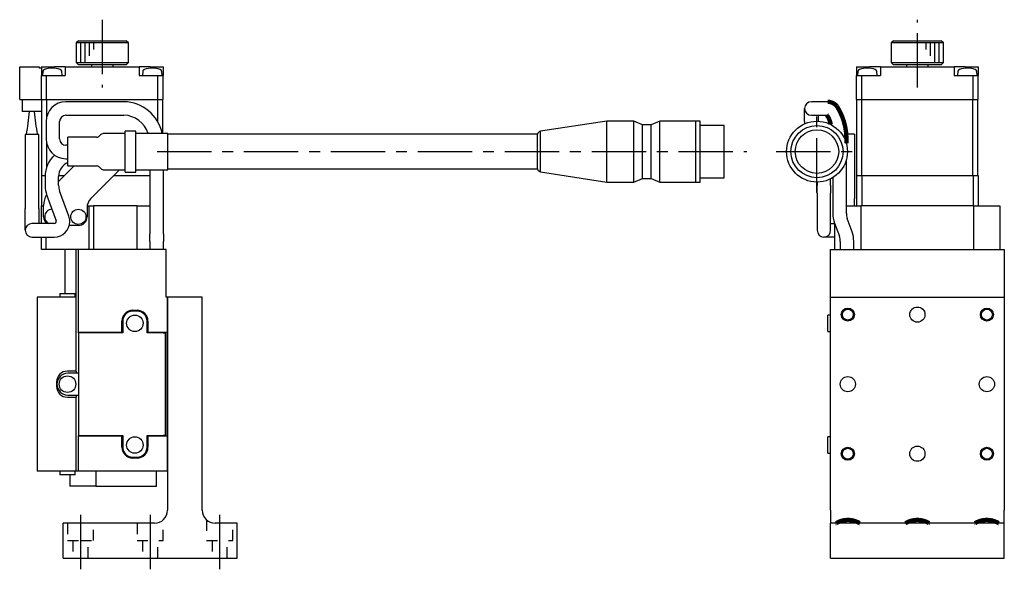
# Model space of a CAD drawing. Extents: x -79 to 410, y 10 to 495.
# Tile 2 of 2: x 171 to 398, y 194 to 321. Entities that reach past the tile are written whole.
import ezdxf

# ---------------------------------------------------------------- set-up
doc = ezdxf.new("R2010")
doc.units = 0
doc.header["$LTSCALE"] = 10
doc.linetypes.add('CENTER', pattern=[2, 1.25, -0.25, 0.25, -0.25])
doc.linetypes.add('DOT', pattern=[0.5, 0.25, -0.25])
doc.layers.add('1', color=7, linetype='CONTINUOUS')

msp = doc.modelspace()

# ---------------------------------------------------------------- linework, layer by layer
at = {"layer": '1', "color": 4, "linetype": 'CENTER'}
for p, q in [((189.998182, 321.38784), (189.998182, 305.758471)), ((377.517582, 305.758471), (377.517582, 321.38784)), ((354.417582, 281.63819), (354.417582, 300.438188)), ((202.59001, 291.038189), (338.285332, 291.038189)), ((345.017583, 291.038189), (363.817581, 291.038189)), ((184.998182, 207.466138), (184.998182, 194.252903)), ((200.998182, 207.466138), (200.998182, 194.252903)), ((216.998182, 207.466138), (216.998182, 194.252903))]:
    msp.add_line(p, q, dxfattribs=at)
at = {"layer": '1', "color": 7, "linetype": 'CONTINUOUS'}
for p, q in [((184.498182, 316.538189), (183.998182, 316.038189)), ((195.998182, 316.038189), (183.998182, 316.038189)), ((183.998182, 316.038189), (183.998182, 311.538189)), ((184.498182, 316.538189), (195.498182, 316.538189)), ((195.998182, 316.038189), (195.498182, 316.538189)), ((195.998182, 311.538189), (195.998182, 316.038189)), ((372.017582, 316.538189), (371.517582, 316.038189)), ((383.517582, 316.038189), (371.517582, 316.038189)), ((371.517582, 316.038189), (371.517582, 311.538189)), ((372.017582, 316.538189), (383.017582, 316.538189)), ((383.517582, 316.038189), (383.017582, 316.538189)), ((383.517582, 311.538189), (383.517582, 316.038189)), ((170.998182, 303.038189), (170.998182, 310.538189)), ((170.998182, 310.538189), (175.498182, 310.538189)), ((175.498182, 310.538189), (175.498182, 310.238189)), ((175.998182, 310.538189), (175.998182, 308.538189)), ((175.998182, 310.538189), (178.998182, 310.538189)), ((181.498182, 310.538189), (178.998182, 310.538189)), ((181.498182, 310.538189), (181.498182, 308.538189)), ((181.498182, 310.538189), (198.498182, 310.538189)), ((183.998182, 311.538189), (195.998182, 311.538189)), ((183.998182, 311.538189), (184.498182, 311.038189)), ((195.498182, 311.038189), (184.498182, 311.038189)), ((187.498182, 311.038189), (187.498182, 310.538189)), ((192.498182, 310.538189), (192.498182, 311.038189)), ((195.498182, 311.038189), (195.998182, 311.538189)), ((198.498182, 310.538189), (198.498182, 308.538189)), ((200.998182, 310.538189), (198.498182, 310.538189)), ((200.998182, 310.538189), (203.998182, 310.538189)), ((203.998182, 310.538189), (203.998182, 308.538189)), ((363.517582, 310.538189), (363.517582, 308.538189)), ((363.517582, 310.538189), (366.517582, 310.538189)), ((369.017582, 310.538189), (366.517582, 310.538189)), ((369.017582, 310.538189), (369.017582, 308.538189)), ((369.017582, 310.538189), (386.017582, 310.538189)), ((371.517582, 311.538189), (383.517582, 311.538189)), ((371.517582, 311.538189), (372.017582, 311.038189)), ((383.017582, 311.038189), (372.017582, 311.038189)), ((375.017582, 311.038189), (375.017582, 310.538189)), ((380.017582, 310.538189), (380.017582, 311.038189)), ((383.017582, 311.038189), (383.517582, 311.538189)), ((386.017582, 310.538189), (386.017582, 308.538189)), ((388.517582, 310.538189), (386.017582, 310.538189)), ((388.517582, 310.538189), (391.517582, 310.538189)), ((391.517582, 310.538189), (391.517582, 308.538189)), ((175.998182, 310.238189), (175.498182, 310.238189)), ((175.998182, 303.038189), (175.998182, 308.538189)), ((175.998182, 308.538189), (177.198182, 308.538189)), ((176.334383, 309.523468), (176.248182, 308.538189)), ((177.198182, 303.038189), (177.198182, 308.538189)), ((177.198182, 308.538189), (181.498182, 308.538189)), ((180.748182, 308.538189), (180.661981, 309.523468)), ((198.498182, 308.538189), (202.798182, 308.538189)), ((199.334383, 309.523468), (199.248182, 308.538189)), ((202.798182, 303.038189), (202.798182, 308.538189)), ((202.798182, 308.538189), (203.998182, 308.538189)), ((203.748182, 308.538189), (203.661981, 309.523468)), ((203.998182, 303.038189), (203.998182, 308.538189)), ((363.517582, 303.038189), (363.517582, 308.538189)), ((363.517582, 308.538189), (364.717582, 308.538189)), ((363.853783, 309.523468), (363.767582, 308.538189)), ((364.717582, 303.038189), (364.717582, 308.538189)), ((364.717582, 308.538189), (369.017582, 308.538189)), ((368.267582, 308.538189), (368.181381, 309.523468)), ((386.017582, 308.538189), (390.317582, 308.538189)), ((386.853783, 309.523468), (386.767582, 308.538189)), ((390.317582, 303.038189), (390.317582, 308.538189)), ((390.317582, 308.538189), (391.517582, 308.538189)), ((391.267582, 308.538189), (391.181381, 309.523468)), ((391.517582, 303.038189), (391.517582, 308.538189)), ((170.998182, 303.038189), (175.998182, 303.038189)), ((171.598182, 303.038189), (171.598182, 300.238189)), ((175.998182, 303.038189), (177.198182, 303.038189)), ((175.998182, 303.038189), (175.998182, 300.238189)), ((176.098182, 285.538189), (176.098182, 303.038189)), ((177.198182, 303.038189), (202.798182, 303.038189)), ((177.239603, 299.095917), (177.239603, 303.038189)), ((183.233406, 302.504166), (181.644022, 302.504166)), ((185.969567, 302.504166), (183.233406, 302.504166)), ((194.980641, 302.504166), (185.969567, 302.504166)), ((202.75676, 297.862834), (202.75676, 303.038189)), ((202.798182, 303.038189), (203.998182, 303.038189)), ((203.898182, 295.238189), (203.898182, 303.038189)), ((353.609577, 302.504166), (353.127118, 302.504166)), ((356.88934, 302.504166), (353.609577, 302.504166)), ((363.517582, 303.038189), (364.717582, 303.038189)), ((363.617582, 285.538189), (363.617582, 303.038189)), ((364.717582, 303.038189), (390.317582, 303.038189)), ((364.759004, 285.538189), (364.759004, 303.038189)), ((390.276161, 285.538189), (390.276161, 303.038189)), ((390.317582, 303.038189), (391.517582, 303.038189)), ((391.417582, 285.538189), (391.417582, 303.038189)), ((175.998182, 300.238189), (171.598182, 300.238189)), ((181.644022, 299.404166), (183.233406, 299.404166)), ((183.233406, 299.404166), (185.969567, 299.404166)), ((185.969567, 299.404166), (194.980641, 299.404166)), ((351.577118, 297.954166), (351.577118, 300.954166)), ((353.127118, 299.404166), (353.609577, 299.404166)), ((353.609577, 299.404166), (356.701198, 299.404166)), ((354.677118, 299.404166), (354.677118, 298.033375)), ((177.094022, 297.954166), (177.094022, 293.954166)), ((180.194022, 293.954166), (180.194022, 297.954166)), ((306.083968, 298.038188), (290.849985, 295.722514)), ((306.083968, 284.03819), (306.083968, 298.038188)), ((312.276967, 298.038188), (306.083968, 298.038188)), ((312.276967, 284.03819), (312.276967, 298.038188)), ((314.276967, 297.188189), (312.276967, 298.038188)), ((314.276967, 284.888189), (314.276967, 297.188189)), ((316.276967, 297.188189), (314.276967, 297.188189)), ((318.276967, 298.038188), (316.276967, 297.188189)), ((316.276967, 284.888189), (316.276967, 297.188189)), ((318.276967, 284.03819), (318.276967, 298.038188)), ((326.533967, 298.038188), (318.276967, 298.038188)), ((326.533967, 284.03819), (326.533967, 298.038188)), ((326.583967, 297.988188), (326.533967, 298.038188)), ((326.583967, 284.03819), (326.583967, 298.038188)), ((327.583969, 298.038188), (326.583967, 298.038188)), ((327.583969, 284.03819), (327.583969, 298.038188)), ((333.08397, 297.038187), (327.583969, 297.038187)), ((333.08397, 285.038191), (333.08397, 297.038187)), ((351.577118, 297.954166), (351.577118, 297.435981)), ((175.373182, 294.938189), (172.273182, 294.938189)), ((172.273182, 294.938189), (172.273182, 277.938189)), ((175.373182, 277.938189), (175.373182, 294.938189)), ((189.691075, 294.945296), (189.376861, 294.631082)), ((195.248182, 295.238189), (190.398182, 295.238189)), ((195.248182, 286.338189), (195.248182, 295.738189)), ((197.748182, 295.738189), (195.248182, 295.738189)), ((197.748182, 286.338189), (197.748182, 295.738189)), ((205.083968, 295.238189), (197.748182, 295.238189)), ((205.083968, 286.838189), (205.083968, 295.238189)), ((290.126312, 295.038189), (205.083968, 295.038189)), ((290.126312, 287.038189), (290.126312, 295.038189)), ((290.849985, 286.353863), (290.849985, 295.722514)), ((363.017582, 295.038189), (361.086257, 295.038189)), ((363.017582, 295.038189), (363.017582, 288.209762)), ((177.239603, 287.552158), (177.239603, 292.812416)), ((182.083968, 292.504166), (181.644022, 292.504166)), ((182.083968, 287.738189), (182.083968, 294.338189)), ((188.669755, 294.338189), (182.083968, 294.338189)), ((361.175501, 292.86316), (361.175501, 292.954166)), ((179.95298, 284.149842), (183.541327, 287.738189)), ((181.644022, 289.404166), (182.083968, 289.404166)), ((182.083968, 287.738189), (188.669755, 287.738189)), ((361.175501, 276.835801), (361.175501, 289.213217)), ((363.017582, 288.209762), (363.017582, 280.260014)), ((175.998182, 285.538189), (175.998182, 278.638189)), ((175.998182, 285.538189), (176.856129, 285.538189)), ((179.958962, 285.538189), (181.341328, 285.538189)), ((193.955036, 286.838189), (187.376861, 280.260014)), ((189.376861, 287.445296), (189.691075, 287.131082)), ((190.398182, 286.838189), (195.248182, 286.838189)), ((192.655036, 285.538189), (200.948182, 285.538189)), ((195.248182, 286.338189), (197.748182, 286.338189)), ((197.748182, 286.838189), (205.083968, 286.838189)), ((200.948182, 286.838189), (200.948182, 276.835801)), ((204.048182, 276.835801), (204.048182, 286.838189)), ((205.083968, 287.038189), (290.126312, 287.038189)), ((290.849985, 286.353863), (306.083968, 284.03819)), ((363.517582, 285.538189), (363.517582, 278.538189)), ((363.517582, 285.538189), (364.717582, 285.538189)), ((364.717582, 285.538189), (390.317582, 285.538189)), ((364.717582, 285.538189), (364.717582, 278.638189)), ((390.317582, 285.538189), (390.317582, 278.638189)), ((390.317582, 285.538189), (391.517582, 285.538189)), ((391.517582, 285.538189), (391.517582, 278.538189)), ((176.85298, 285.335115), (176.85298, 283.21675)), ((179.95298, 283.21675), (179.95298, 285.335115)), ((306.083968, 284.03819), (312.276967, 284.03819)), ((312.276967, 284.03819), (314.276967, 284.888189)), ((314.276967, 284.888189), (316.276967, 284.888189)), ((316.276967, 284.888189), (318.276967, 284.03819)), ((318.276967, 284.03819), (326.533967, 284.03819)), ((326.533967, 284.03819), (326.583967, 284.08819)), ((326.583967, 284.03819), (327.583969, 284.03819)), ((327.583969, 285.038191), (333.08397, 285.038191)), ((354.467582, 284.038368), (354.467582, 283.21675)), ((354.467582, 281.506649), (354.467582, 283.21675)), ((357.567582, 283.21675), (357.567582, 284.78699)), ((357.567582, 283.21675), (357.567582, 281.506649)), ((358.075501, 285.069972), (358.075501, 276.835801)), ((177.247994, 280.976518), (179.389747, 275.092098)), ((182.302795, 276.15236), (180.161041, 282.03678)), ((354.467582, 281.506649), (354.467582, 275.622229)), ((357.567582, 275.622229), (357.567582, 281.506649)), ((175.998182, 278.638189), (176.098182, 278.538189)), ((176.498182, 276.038189), (176.498182, 278.623975)), ((363.017582, 278.538189), (363.017582, 280.260014)), ((364.617582, 278.538189), (364.717582, 278.638189)), ((364.717582, 278.638189), (390.317582, 278.638189)), ((390.317582, 278.638189), (390.417582, 278.538189)), ((172.273182, 272.938189), (172.273182, 277.938189)), ((175.373182, 277.938189), (175.373182, 274.488189)), ((175.998182, 274.488189), (175.998182, 278.538189)), ((175.998182, 278.538189), (176.498182, 278.538189)), ((186.498182, 278.138694), (186.498182, 276.038189)), ((186.5249, 278.538189), (186.998182, 278.538189)), ((186.998182, 268.538189), (186.998182, 278.538189)), ((186.998182, 278.538189), (187.998182, 278.538189)), ((187.998182, 278.538189), (187.998182, 268.538189)), ((197.998182, 278.538189), (187.998182, 278.538189)), ((197.998182, 268.538189), (197.998182, 278.538189)), ((197.998182, 278.538189), (200.948182, 278.538189)), ((200.948182, 276.835801), (200.948182, 275.125701)), ((204.048182, 275.125701), (204.048182, 276.835801)), ((361.175501, 278.538189), (364.517582, 278.538189)), ((364.517582, 278.538189), (364.517582, 268.538189)), ((390.517582, 278.538189), (364.517582, 278.538189)), ((390.517582, 268.538189), (390.517582, 278.538189)), ((390.517582, 278.538189), (396.517582, 278.538189)), ((396.517582, 278.538189), (396.517582, 268.538189)), ((178.823182, 274.488189), (173.823182, 274.488189)), ((176.998182, 274.715313), (176.998182, 274.488189)), ((178.966886, 274.488189), (178.823182, 274.488189)), ((200.948182, 275.125701), (200.948182, 272.084169)), ((204.048182, 272.084169), (204.048182, 275.125701)), ((354.467582, 275.622229), (354.467582, 272.938189)), ((357.567582, 272.938189), (357.567582, 275.622229)), ((357.567582, 274.488189), (358.517582, 274.488189)), ((358.470514, 274.595569), (359.577541, 271.554038)), ((358.517582, 268.538189), (358.517582, 274.466251)), ((362.490588, 272.6143), (361.383561, 275.655832)), ((184.498182, 274.038189), (182.400907, 274.038189)), ((200.948182, 270.374068), (200.948182, 272.084169)), ((204.048182, 272.084169), (204.048182, 270.374068)), ((173.823182, 271.388189), (178.823182, 271.388189)), ((175.998182, 268.538189), (175.998182, 271.388189)), ((176.998182, 271.388189), (176.998182, 268.538189)), ((178.823182, 271.388189), (178.966886, 271.388189)), ((200.948182, 270.374068), (200.948182, 268.538189)), ((204.048182, 268.538189), (204.048182, 270.374068)), ((358.517582, 271.388189), (356.017582, 271.388189)), ((359.785602, 270.374068), (359.785602, 268.538189)), ((362.885602, 268.538189), (362.885602, 270.374068)), ((176.998182, 268.538189), (175.998182, 268.538189)), ((184.498182, 268.538189), (176.998182, 268.538189)), ((181.498182, 258.388189), (181.498182, 268.538189)), ((183.998182, 257.538189), (183.998182, 268.538189)), ((204.698182, 268.538189), (184.498182, 268.538189)), ((184.498182, 249.538189), (184.498182, 268.538189)), ((204.698182, 257.538189), (204.698182, 268.538189)), ((357.517582, 268.538189), (397.517582, 268.538189)), ((357.517582, 257.538189), (357.517582, 268.538189)), ((397.517582, 268.538189), (397.517582, 257.538189)), ((180.198182, 258.388189), (181.998182, 258.388189)), ((180.198182, 258.388189), (183.798182, 258.388189)), ((180.198182, 258.388189), (180.198182, 257.538189)), ((181.998182, 258.388189), (183.798182, 258.388189)), ((183.798182, 257.538189), (183.798182, 258.388189)), ((174.998182, 257.538189), (174.998182, 217.538189)), ((183.998182, 257.538189), (174.998182, 257.538189)), ((183.998182, 240.538189), (183.998182, 257.538189)), ((204.998182, 257.538189), (204.698182, 257.538189)), ((204.998182, 257.538189), (204.998182, 255.038189)), ((212.998182, 257.538189), (204.998182, 257.538189)), ((204.998182, 255.038189), (204.998182, 257.538189)), ((212.998182, 208.538189), (212.998182, 257.538189)), ((357.517582, 257.538189), (397.517582, 257.538189)), ((357.517582, 208.538189), (357.517582, 257.538189)), ((397.517582, 257.538189), (397.517582, 208.538189)), ((196.998182, 254.538189), (197.998182, 254.538189)), ((197.998182, 254.338189), (196.998182, 254.338189)), ((204.998182, 255.038189), (204.998182, 252.038189)), ((204.998182, 252.038189), (204.998182, 255.038189)), ((194.498182, 249.538189), (194.498182, 252.038189)), ((194.698182, 252.038189), (194.698182, 249.338189)), ((200.298182, 249.338189), (200.298182, 252.038189)), ((200.498182, 252.038189), (200.498182, 249.538189)), ((204.998182, 252.038189), (204.998182, 249.538189)), ((204.998182, 249.538189), (204.998182, 252.038189)), ((356.917582, 249.638189), (356.917582, 253.438189)), ((357.517582, 253.438189), (356.917582, 253.438189)), ((184.498182, 249.538189), (194.498182, 249.538189)), ((184.498182, 249.338189), (184.498182, 249.538189)), ((184.498182, 249.338189), (184.498182, 225.738189)), ((194.698182, 249.338189), (184.498182, 249.338189)), ((194.698182, 249.538189), (194.498182, 249.538189)), ((200.498182, 249.538189), (200.298182, 249.538189)), ((203.998182, 249.338189), (200.298182, 249.338189)), ((200.498182, 249.538189), (204.998182, 249.538189)), ((203.998182, 249.338189), (204.498182, 249.338189)), ((204.498182, 249.338189), (204.498182, 225.738189)), ((204.698182, 225.538189), (204.698182, 249.538189)), ((204.998182, 249.538189), (204.998182, 225.538189)), ((356.917582, 249.638189), (357.517582, 249.638189)), ((183.998182, 240.538189), (181.998182, 240.538189)), ((183.998182, 240.538189), (183.998182, 240.038189)), ((179.498182, 238.038189), (179.498182, 237.038189)), ((184.498182, 240.038189), (182.048182, 240.038189)), ((181.998182, 234.538189), (183.998182, 234.538189)), ((182.048182, 235.038189), (184.498182, 235.038189)), ((183.998182, 235.038189), (183.998182, 234.538189)), ((183.998182, 217.538189), (183.998182, 234.538189)), ((184.498182, 225.738189), (194.698182, 225.738189)), ((184.498182, 225.538189), (184.498182, 225.738189)), ((194.498182, 225.538189), (184.498182, 225.538189)), ((184.498182, 217.538189), (184.498182, 225.538189)), ((194.498182, 223.038189), (194.498182, 225.538189)), ((194.498182, 225.538189), (194.698182, 225.538189)), ((194.698182, 225.738189), (194.698182, 223.038189)), ((200.298182, 223.038189), (200.298182, 225.738189)), ((200.298182, 225.738189), (203.998182, 225.738189)), ((200.298182, 225.538189), (200.498182, 225.538189)), ((200.498182, 225.538189), (200.498182, 223.038189)), ((204.998182, 225.538189), (200.498182, 225.538189)), ((204.498182, 225.738189), (203.998182, 225.738189)), ((204.998182, 225.538189), (204.998182, 223.038189)), ((204.998182, 223.038189), (204.998182, 225.538189)), ((356.917582, 221.638189), (356.917582, 225.438189)), ((357.517582, 225.438189), (356.917582, 225.438189)), ((204.998182, 223.038189), (204.998182, 220.038189)), ((204.998182, 220.038189), (204.998182, 223.038189)), ((196.998182, 220.738189), (197.998182, 220.738189)), ((197.998182, 220.538189), (196.998182, 220.538189)), ((204.998182, 220.038189), (204.998182, 217.538189)), ((204.998182, 217.538189), (204.998182, 220.038189)), ((356.917582, 221.638189), (357.517582, 221.638189)), ((183.998182, 217.538189), (174.998182, 217.538189)), ((180.198182, 217.538189), (180.198182, 216.688189)), ((183.798182, 216.688189), (183.798182, 217.538189)), ((184.498182, 217.538189), (183.998182, 217.538189)), ((204.998182, 217.538189), (184.498182, 217.538189)), ((188.508959, 217.538189), (188.508959, 214.038189)), ((202.498182, 214.038189), (202.498182, 217.538189)), ((204.998182, 217.538189), (204.998182, 208.538189)), ((183.798182, 216.688189), (180.198182, 216.688189)), ((182.498182, 216.688189), (182.498182, 214.038189)), ((188.508959, 214.038189), (182.498182, 214.038189)), ((188.508959, 214.038189), (202.498182, 214.038189)), ((357.517582, 208.538189), (357.517582, 205.538189)), ((397.517582, 205.538189), (397.517582, 208.538189)), ((180.998182, 197.538189), (180.998182, 205.538189)), ((201.998182, 205.538189), (180.998182, 205.538189)), ((220.998182, 205.538189), (215.998182, 205.538189)), ((220.998182, 197.538189), (220.998182, 205.538189)), ((397.517582, 205.538189), (357.517582, 205.538189)), ((357.517582, 197.538189), (357.517582, 205.538189)), ((397.517582, 197.538189), (397.517582, 205.538189)), ((180.998182, 197.538189), (220.998182, 197.538189)), ((357.517582, 197.538189), (397.517582, 197.538189))]:
    msp.add_line(p, q, dxfattribs=at)
at = {"layer": '1', "color": 9, "linetype": 'CONTINUOUS'}
for p, q in [((184.998182, 316.038189), (184.998182, 311.538189)), ((185.998182, 316.038189), (185.998182, 311.538189)), ((186.998182, 316.038189), (186.998182, 313.038189)), ((187.998182, 316.038189), (187.998182, 314.538189)), ((379.517582, 314.538189), (379.517582, 316.038189)), ((380.517582, 313.038189), (380.517582, 316.038189)), ((381.517582, 311.538189), (381.517582, 316.038189)), ((382.517582, 311.538189), (382.517582, 316.038189))]:
    msp.add_line(p, q, dxfattribs=at)
at = {"layer": '1', "color": 9, "linetype": 'DOT'}
for p, q in [((203.998182, 201.538189), (203.998182, 206.301753)), ((213.998182, 206.301979), (213.998182, 201.538189)), ((181.998182, 205.538189), (181.998182, 201.538189)), ((187.998182, 201.538189), (187.998182, 205.538189)), ((197.998182, 205.538189), (197.998182, 201.538189)), ((219.998182, 201.538189), (219.998182, 205.538189)), ((181.998182, 201.538189), (184.998182, 201.538189)), ((183.248182, 201.538189), (183.248182, 197.538189)), ((184.998182, 201.538189), (187.998182, 201.538189)), ((186.748182, 197.538189), (186.748182, 201.538189)), ((197.998182, 201.538189), (203.998182, 201.538189)), ((199.248182, 201.538189), (199.248182, 197.538189)), ((202.748182, 197.538189), (202.748182, 201.538189)), ((213.998182, 201.538189), (219.998182, 201.538189)), ((215.248182, 201.538189), (215.248182, 197.538189)), ((218.748182, 197.538189), (218.748182, 201.538189))]:
    msp.add_line(p, q, dxfattribs=at)
at = {"layer": '1', "color": 7, "linetype": 'CONTINUOUS', "const_width": 1}
for points in [[(361.175501, 292.954166, 0.15914), (359.006401, 301.477063, 0.217617), (356.88934, 302.504166)], [(356.637509, 299.464514), (356.73669, 299.36375, -0.102164), (357.601015, 297.27327)], [(364.346009, 205.538189), (364.241453, 205.549234, 0.277014), (358.846219, 205.560503), (358.740811, 205.541254), (358.689155, 205.538189)], [(380.346009, 205.538189), (380.219519, 205.553597, 0.275564), (374.752855, 205.542708), (374.689155, 205.538189)], [(396.346009, 205.538189), (396.219519, 205.553597, 0.275564), (390.752855, 205.542708), (390.689155, 205.538189)]]:
    msp.add_lwpolyline(points, format="xyb", dxfattribs=at)
at = {"layer": '1', "color": 7, "linetype": 'CONTINUOUS'}
for centre, radius in [((354.417582, 291.038189), 6.999999), ((354.417582, 291.038189), 5.999998), ((354.417582, 291.038189), 5), ((184.498182, 276.038189), 1.75), ((361.517582, 253.538189), 1.25), ((377.517582, 253.538189), 1.75), ((393.517582, 253.538189), 1.25), ((197.498182, 251.538189), 1.9), ((181.998182, 237.538189), 1.9), ((361.517582, 237.538189), 1.75), ((393.517582, 237.538189), 1.75), ((197.498182, 223.538189), 1.9), ((361.517582, 221.538189), 1.25), ((377.517582, 221.538189), 1.75), ((393.517582, 221.538189), 1.25)]:
    msp.add_circle(centre, radius, dxfattribs=at)
at = {"layer": '1', "color": 9, "linetype": 'CONTINUOUS'}
for centre in [(361.517582, 253.538189), (393.517582, 253.538189), (361.517582, 221.538189), (393.517582, 221.538189)]:
    msp.add_circle(centre, 1.5, dxfattribs=at)
at = {"layer": '1', "color": 7, "linetype": 'CONTINUOUS'}
for centre, radius, start, end in [((176.83248, 309.479891), 0.5, 107.629155, 175), ((178.498182, 304.238189), 6, 72.370845, 107.629155), ((180.163884, 309.479891), 0.5, 5, 72.370845), ((199.83248, 309.479891), 0.5, 107.629155, 175), ((201.498182, 304.238189), 6, 72.370845, 107.629155), ((203.163884, 309.479891), 0.5, 5, 72.370845), ((364.35188, 309.479891), 0.5, 107.629155, 175), ((366.017582, 304.238189), 6, 72.370845, 107.629155), ((367.683284, 309.479891), 0.5, 5, 72.370845), ((387.35188, 309.479891), 0.5, 107.629155, 175), ((389.017582, 304.238189), 6, 72.370845, 107.629155), ((390.683284, 309.479891), 0.5, 5, 72.370845), ((181.644022, 297.954166), 4.55, 90, 180), ((194.813622, 293.334377), 9.17131, 11.983616, 88.956527), ((353.127118, 300.954166), 1.55, 90, 270), ((121.581307, 304.488492), 51.833583, 349.382631, 355.296522), ((223.449686, 304.143444), 49.24874, 184.548133, 190.772715), ((181.644022, 297.954166), 1.45, 90, 180), ((194.843889, 293.400414), 6.00531, 17.823093, 88.695159), ((188.669755, 295.338189), 1, 270, 315), ((190.398182, 294.238189), 1, 90, 135), ((291.083969, 294.750272), 1.000002, 103.531698, 163.266744), ((181.644022, 293.954166), 4.55, 180, 270), ((181.644022, 293.954166), 1.45, 180, 270), ((183.40298, 285.335115), 6.55, 131.748538, 180), ((183.40298, 285.335115), 3.45, 112.475674, 180), ((188.669755, 286.738189), 1, 45, 90), ((190.398182, 287.838189), 1, 225, 270), ((291.083969, 287.326106), 1.000002, 196.733256, 256.468302), ((183.40298, 283.21675), 6.55, 180, 200), ((183.40298, 283.21675), 3.45, 180, 200), ((181.498182, 278.623975), 5, 149.316583, 180), ((189.498182, 278.138694), 3, 135, 180), ((178.498182, 276.038189), 1.75, 92.912161, 180), ((364.625501, 276.835801), 6.55, 180, 200), ((364.625501, 276.835801), 3.45, 180, 200), ((173.823182, 272.938189), 1.55, 90, 270), ((178.498182, 276.038189), 2, 180, 230.805033), ((178.498182, 276.038189), 1.75, 180, 242.33955), ((178.966886, 274.938189), 0.45, 270, 20), ((178.966886, 274.938189), 3.55, 270, 360), ((178.966886, 274.938189), 3.55, 0, 20), ((184.498182, 276.038189), 2, 270, 360), ((356.017582, 272.938189), 1.55, 180, 270), ((356.017582, 272.938189), 1.55, 270, 0), ((356.335602, 270.374068), 6.55, 0, 20), ((356.335602, 270.374068), 3.45, 0, 20), ((196.998182, 252.038189), 2.5, 90, 180), ((196.998182, 252.038189), 2.3, 90, 180), ((197.998182, 252.038189), 2.5, 360, 90), ((197.998182, 252.038189), 2.3, 0, 90), ((181.998182, 238.038189), 2.5, 90, 180), ((182.048182, 237.538189), 2.5, 90, 270), ((181.998182, 237.038189), 2.5, 180, 270), ((196.998182, 223.038189), 2.5, 180, 270), ((196.998182, 223.038189), 2.3, 180, 270), ((197.998182, 223.038189), 2.3, 270, 0), ((197.998182, 223.038189), 2.5, 270, 360), ((201.998182, 208.538189), 3, 270, 360), ((215.998182, 208.538189), 3, 180, 270)]:
    msp.add_arc(centre, radius, start, end, dxfattribs=at)

doc.saveas('drawing.dxf')
